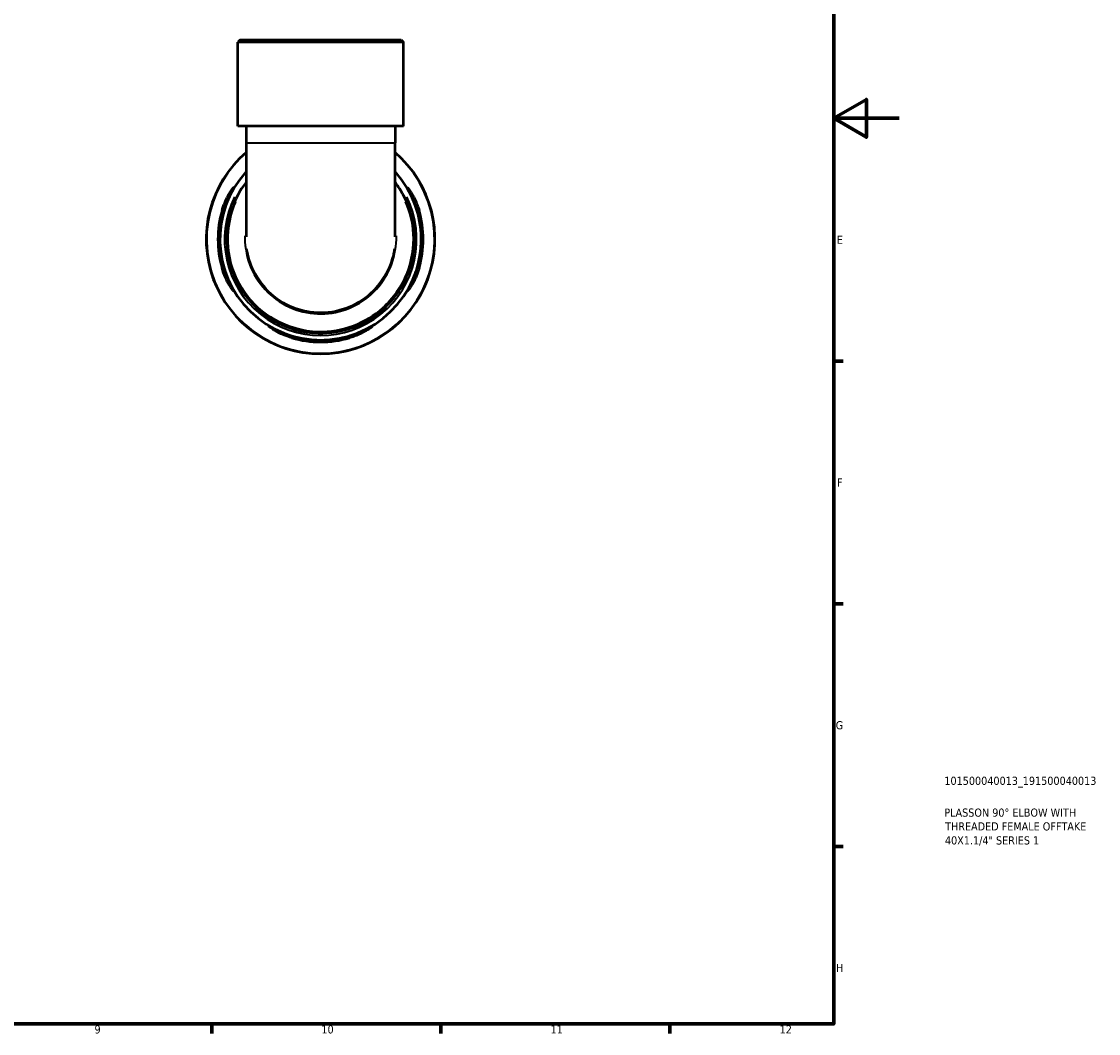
# Model space of a CAD drawing. Header units: millimetres. Extents: x 0 to 902, y 0 to 783.
# Tile 5 of 6: x 573 to 902, y 17 to 327. Entities that reach past the tile are written whole.
import ezdxf

# ---------------------------------------------------------------- set-up
doc = ezdxf.new("R2010")
doc.units = ezdxf.units.MM
for name, color, linetype, lineweight in [('Border (ISO)', 7, 'Continuous', 70), ('Title (ISO)', 7, 'Continuous', 50), ('Visible (ISO)', 7, 'Continuous', 50), ('Visible Narrow (ISO)', 7, 'Continuous', 35)]:
    doc.layers.add(name, color=color, linetype=linetype, lineweight=lineweight)
doc.styles.add('Note Text (ISO)', font='tahoma.ttf')

# ---------------------------------------------------------------- blocks, each defined once
blk = doc.blocks.new('Borders Default Border')
at = {"layer": 'Border (ISO)'}
for p, q in [((821, 222.75), (823.9, 222.75)), ((821, 148.5), (823.9, 148.5)), ((821, 74.25), (823.9, 74.25)), ((630.75, 20), (630.75, 17.1)), ((700.83, 20), (700.83, 17.1)), ((770.92, 20), (770.92, 17.1))]:
    blk.add_line(p, q, dxfattribs=at)
at = {"layer": 'Border (ISO)', "flags": 128}
for points in [[(20, 20), (20, 574), (821, 574), (821, 20), (20, 20)], [(841, 297), (821, 297), (831, 302.77), (831, 291.23), (821, 297)]]:
    blk.add_lwpolyline(points, dxfattribs=at)
at = {"layer": 'Border (ISO)', "color": 232, "true_color": 0xca0064, "char_height": 2.5, "attachment_point": 7, "style": 'Note Text (ISO)'}
for s, insert in [('E', (821.94, 258.63)), ('F', (822, 184.38)), ('G', (821.61, 110.08)), ('H', (821.74, 35.88)), ('9', (594.88, 17.05)), ('10', (664.29, 17.05)), ('11', (734.37, 17.1)), ('12', (804.46, 17.1))]:
    blk.add_mtext(s, dxfattribs=dict(at, insert=insert))
blk = doc.blocks.new('Title Blocks ISO')
at = {"layer": 'Title (ISO)', "color": 232, "true_color": 0xca0064, "style": 'Note Text (ISO)'}
for tag, p in [('PART_NUMBER_001', (33.84, 73.13)), ('DESCRIPTION_001', (33.84, 63.4)), ('DESCRIPTION_002', (34.09, 59.18)), ('DESCRIPTION_003', (34.02, 54.9))]:
    blk.add_attdef(tag, p, '', height=2.5, dxfattribs=at)

msp = doc.modelspace()

# ---------------------------------------------------------------- linework, layer by layer
at = {"layer": 'Visible (ISO)'}
for p, q in [((639.419, 320.991), (638.719, 320.291)), ((689.357, 320.291), (638.719, 320.291)), ((638.719, 294.591), (638.719, 320.291)), ((639.419, 320.991), (688.657, 320.991)), ((688.657, 320.991), (689.357, 320.291)), ((689.357, 294.591), (689.357, 320.291)), ((689.357, 294.591), (638.719, 294.591)), ((641.251, 294.591), (641.251, 289.551)), ((686.825, 294.591), (686.825, 289.551)), ((641.251, 289.551), (641.251, 260.713)), ((686.825, 260.713), (686.825, 289.551))]:
    msp.add_line(p, q, dxfattribs=at)
for radius, start, end in [(35, 130.62118, 49.37882), (30.8, 137.71737, 42.28263), (31.394, 163.72161, 196.27839), (30.801, 163.39897, 196.60103), (30.801, 343.39897, 16.60103), (31.394, 343.72161, 16.27839), (30.801, 253.39897, 286.60103), (31.394, 253.72161, 286.27839)]:
    msp.add_arc((664.038, 259.991), radius, start, end, dxfattribs=at)
for points, knots in [([(641.253, 277.439), (639.33, 274.924), (637.822, 272.092), (635.399, 264.843), (634.992, 260.262), (636.293, 251.382), (638.009, 247.091), (643.02, 240.006), (646.189, 237.131), (653.91, 232.728), (658.579, 231.425), (667.008, 231.203), (670.751, 231.84), (677.542, 234.42), (680.614, 236.297), (686.55, 241.642), (689.149, 245.4), (692.277, 253.402), (692.936, 257.59), (692.439, 265.8), (691.31, 269.82), (688.653, 274.833), (687.791, 276.176), (686.823, 277.438)], [-6.9366625, -6.9366625, -6.9366625, -6.9366625, -6.6057696, -6.6057696, -6.1377313, -6.1377313, -5.6676269, -5.6676269, -5.2306595, -5.2306595, -4.7386557, -4.7386557, -4.3492405, -4.3492405, -3.979251, -3.979251, -3.514225, -3.514225, -3.08117, -3.08117, -2.6543847, -2.6543847, -2.4881349, -2.4881349, -2.4881349, -2.4881349]), ([(633.902, 268.791), (634.013, 269.171), (634.133, 269.548), (634.539, 270.716), (634.852, 271.476), (635.549, 272.966), (635.937, 273.674), (636.607, 274.776), (636.894, 275.192), (637.254, 275.659), (637.359, 275.773), (637.444, 275.805), (637.43, 275.735), (637.286, 275.403), (637.137, 275.109), (636.69, 274.224), (636.367, 273.577), (635.676, 272.043), (635.308, 271.146), (634.814, 269.733), (634.662, 269.264), (634.521, 268.791)], [-2.4429576, -2.4429576, -2.4429576, -2.4429576, -2.3238064, -2.3238064, -2.0673153, -2.0673153, -1.7720506, -1.7720506, -1.5008728, -1.5008728, -1.2976414, -1.2976414, -1.1077886, -1.1077886, -0.88123, -0.88123, -0.5885208, -0.5885208, -0.2801694, -0.2801694, -0.1315154, -0.1315154, -0.1315154, -0.1315154]), ([(693.555, 268.791), (693.442, 269.172), (693.321, 269.55), (692.908, 270.764), (692.594, 271.567), (691.959, 273.042), (691.64, 273.709), (691.122, 274.751), (690.918, 275.145), (690.692, 275.619), (690.642, 275.744), (690.66, 275.816), (690.726, 275.763), (690.989, 275.453), (691.211, 275.152), (691.8, 274.251), (692.185, 273.602), (692.958, 272.081), (693.347, 271.205), (693.865, 269.785), (694.028, 269.291), (694.174, 268.791)], [-2.4263916, -2.4263916, -2.4263916, -2.4263916, -2.3068615, -2.3068615, -2.0374184, -2.0374184, -1.7611757, -1.7611757, -1.5125633, -1.5125633, -1.317313, -1.317313, -1.1234752, -1.1234752, -0.8791799, -0.8791799, -0.5783283, -0.5783283, -0.2730068, -0.2730068, -0.1161068, -0.1161068, -0.1161068, -0.1161068]), ([(634.521, 251.191), (634.634, 250.811), (634.755, 250.432), (635.168, 249.219), (635.482, 248.416), (636.116, 246.941), (636.436, 246.274), (636.954, 245.232), (637.158, 244.838), (637.384, 244.364), (637.434, 244.238), (637.416, 244.166), (637.35, 244.22), (637.087, 244.529), (636.865, 244.83), (636.276, 245.731), (635.891, 246.381), (635.117, 247.902), (634.729, 248.778), (634.21, 250.197), (634.048, 250.692), (633.902, 251.191)], [-2.4263916, -2.4263916, -2.4263916, -2.4263916, -2.3068615, -2.3068615, -2.0374184, -2.0374184, -1.7611757, -1.7611757, -1.5125633, -1.5125633, -1.317313, -1.317313, -1.1234752, -1.1234752, -0.8791799, -0.8791799, -0.5783283, -0.5783283, -0.2730068, -0.2730068, -0.1161068, -0.1161068, -0.1161068, -0.1161068]), ([(694.174, 251.191), (694.063, 250.812), (693.942, 250.435), (693.536, 249.266), (693.224, 248.506), (692.526, 247.016), (692.139, 246.309), (691.469, 245.206), (691.182, 244.79), (690.822, 244.323), (690.717, 244.21), (690.632, 244.178), (690.646, 244.247), (690.79, 244.58), (690.939, 244.873), (691.385, 245.758), (691.709, 246.405), (692.399, 247.939), (692.767, 248.837), (693.262, 250.249), (693.414, 250.719), (693.555, 251.191)], [-2.4429576, -2.4429576, -2.4429576, -2.4429576, -2.3238064, -2.3238064, -2.0673153, -2.0673153, -1.7720506, -1.7720506, -1.5008728, -1.5008728, -1.2976414, -1.2976414, -1.1077886, -1.1077886, -0.88123, -0.88123, -0.5885208, -0.5885208, -0.2801694, -0.2801694, -0.1315154, -0.1315154, -0.1315154, -0.1315154]), ([(655.238, 229.855), (654.858, 229.966), (654.482, 230.087), (653.313, 230.493), (652.553, 230.806), (651.063, 231.503), (650.356, 231.89), (649.253, 232.56), (648.837, 232.847), (648.37, 233.207), (648.257, 233.312), (648.225, 233.397), (648.294, 233.383), (648.627, 233.239), (648.92, 233.09), (649.805, 232.644), (650.452, 232.321), (651.986, 231.63), (652.884, 231.262), (654.296, 230.767), (654.765, 230.615), (655.238, 230.474)], [-2.4429576, -2.4429576, -2.4429576, -2.4429576, -2.3238064, -2.3238064, -2.0673153, -2.0673153, -1.7720506, -1.7720506, -1.5008728, -1.5008728, -1.2976414, -1.2976414, -1.1077886, -1.1077886, -0.88123, -0.88123, -0.5885208, -0.5885208, -0.2801694, -0.2801694, -0.1315154, -0.1315154, -0.1315154, -0.1315154]), ([(672.838, 230.474), (673.218, 230.588), (673.597, 230.708), (674.81, 231.121), (675.613, 231.435), (677.088, 232.07), (677.755, 232.39), (678.797, 232.907), (679.191, 233.111), (679.666, 233.338), (679.791, 233.387), (679.863, 233.369), (679.809, 233.303), (679.5, 233.04), (679.199, 232.818), (678.298, 232.229), (677.649, 231.844), (676.127, 231.071), (675.251, 230.682), (673.832, 230.164), (673.337, 230.001), (672.838, 229.855)], [-2.4263916, -2.4263916, -2.4263916, -2.4263916, -2.3068615, -2.3068615, -2.0374184, -2.0374184, -1.7611757, -1.7611757, -1.5125633, -1.5125633, -1.317313, -1.317313, -1.1234752, -1.1234752, -0.8791799, -0.8791799, -0.5783283, -0.5783283, -0.2730068, -0.2730068, -0.1161068, -0.1161068, -0.1161068, -0.1161068])]:
    msp.add_open_spline(points, degree=3, knots=knots, dxfattribs=at)
at = {"layer": 'Visible Narrow (ISO)'}
for p, q in [((641.532, 289.551), (686.544, 289.551)), ((633.933, 268.791), (634.49, 268.791)), ((693.586, 268.791), (694.143, 268.791)), ((634.49, 251.191), (633.933, 251.191)), ((694.143, 251.191), (693.586, 251.191)), ((655.238, 229.886), (655.238, 230.443)), ((672.838, 230.443), (672.838, 229.886))]:
    msp.add_line(p, q, dxfattribs=at)
for radius, start, end in [(34.842, 144.75994, 35.24006), (29.4, 153.72986, 26.27014)]:
    msp.add_arc((664.038, 259.991), radius, start, end, dxfattribs=at)
for points, knots in [([(689.939, 271.434), (691.284, 268.359), (692.082, 265.047), (692.518, 257.622), (691.862, 253.497), (688.773, 245.616), (686.211, 241.918), (680.362, 236.656), (677.336, 234.809), (670.648, 232.27), (666.963, 231.643), (658.663, 231.861), (654.064, 233.144), (646.46, 237.477), (643.337, 240.307), (638.397, 247.282), (636.702, 251.507), (635.408, 260.256), (635.8, 264.772), (637.466, 269.801), (637.783, 270.626), (638.137, 271.434)], [2.7255204, 2.7255204, 2.7255204, 2.7255204, 3.08117, 3.08117, 3.514225, 3.514225, 3.979251, 3.979251, 4.3492405, 4.3492405, 4.7386557, 4.7386557, 5.2306595, 5.2306595, 5.6676269, 5.6676269, 6.1377313, 6.1377313, 6.6057696, 6.6057696, 6.6992775, 6.6992775, 6.6992775, 6.6992775]), ([(640.845, 261.019), (640.836, 260.435), (640.848, 259.852), (641.062, 256.141), (641.861, 253.049), (644.566, 247.492), (646.441, 245.015), (650.973, 240.994), (653.619, 239.441), (659.29, 237.466), (662.312, 237.04), (668.29, 237.368), (671.245, 238.122), (676.657, 240.699), (679.112, 242.525), (683.166, 246.987), (684.757, 249.628), (686.789, 255.201), (687.273, 258.114), (687.231, 261.019)], [-1.5587134, -1.5587134, -1.5587134, -1.5587134, -1.4850794, -1.4850794, -1.0896981, -1.0896981, -0.7049286, -0.7049286, -0.3248744, -0.3248744, 0.0532097, 0.0532097, 0.4310053, 0.4310053, 0.8099907, 0.8099907, 1.1920513, 1.1920513, 1.55869, 1.55869, 1.55869, 1.55869]), ([(686.55, 257.113), (686.316, 255.581), (685.932, 254.074), (684.379, 249.826), (682.816, 247.233), (678.834, 242.853), (676.424, 241.061), (671.111, 238.532), (668.211, 237.792), (662.344, 237.47), (659.378, 237.888), (653.811, 239.826), (651.214, 241.351), (646.764, 245.297), (644.922, 247.729), (642.583, 252.528), (641.881, 254.793), (641.525, 257.113)], [-1.3909705, -1.3909705, -1.3909705, -1.3909705, -1.1920513, -1.1920513, -0.8099907, -0.8099907, -0.4310053, -0.4310053, -0.0532097, -0.0532097, 0.3248744, 0.3248744, 0.7049286, 0.7049286, 1.0896981, 1.0896981, 1.3910038, 1.3910038, 1.3910038, 1.3910038])]:
    msp.add_open_spline(points, degree=3, knots=knots, dxfattribs=at)

# ---------------------------------------------------------------- block references
msp.add_blockref('Borders Default Border', (0, 0))
msp.add_blockref('Title Blocks ISO', (821, 20)).add_auto_attribs({'PART_NUMBER_001': '101500040013_191500040013', 'DESCRIPTION_001': 'PLASSON 90° ELBOW WITH', 'DESCRIPTION_002': 'THREADED FEMALE OFFTAKE', 'DESCRIPTION_003': '40X1.1/4" SERIES 1'})

doc.saveas('drawing.dxf')
